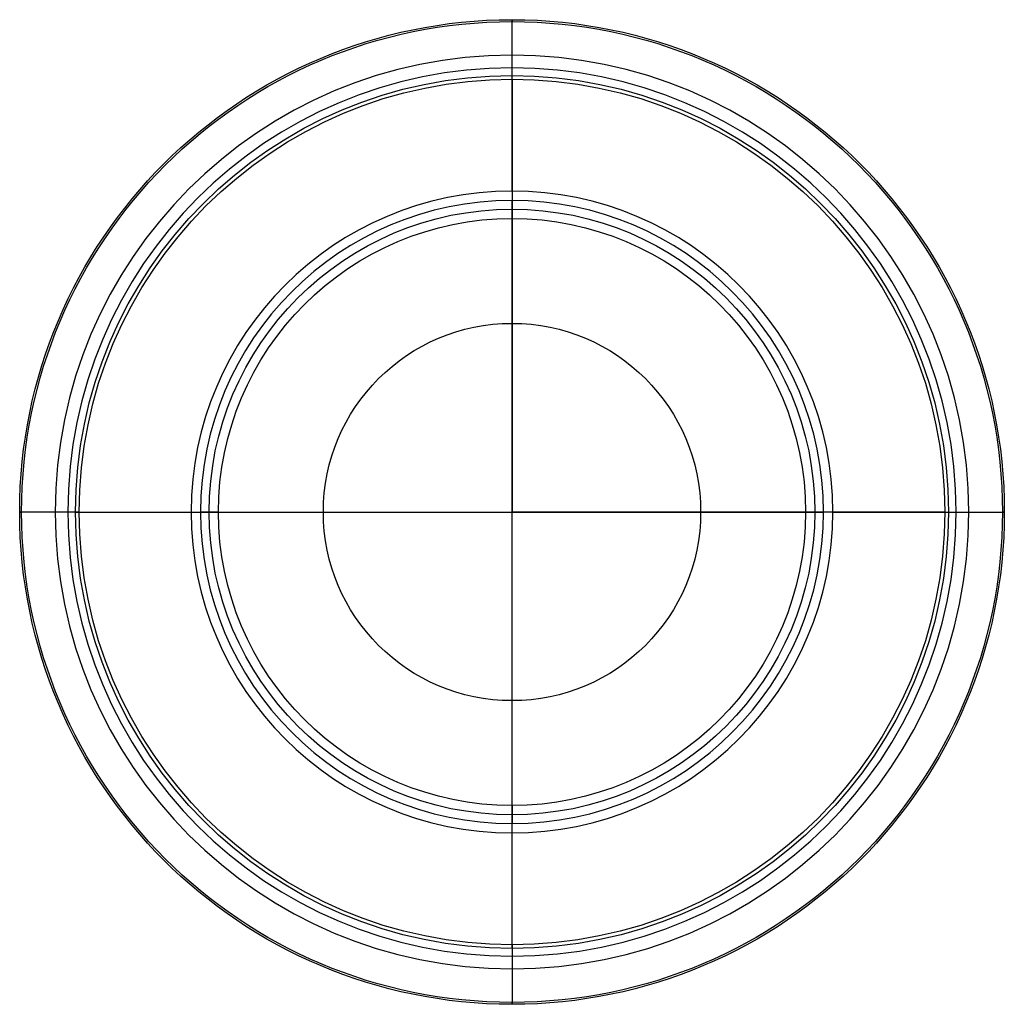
# Model space of a CAD drawing. Header units: millimetres. Extents: x -150 to 150, y -150 to 150.
import ezdxf

# ---------------------------------------------------------------- set-up
doc = ezdxf.new("R2010")
doc.units = ezdxf.units.MM
doc.layers.add('Pebosto bowl 30', color=18, linetype='Continuous', true_color=0x000000)

msp = doc.modelspace()

# ---------------------------------------------------------------- linework, layer by layer
at = {"layer": 'Pebosto bowl 30', "color": 253, "true_color": 0x9ca8ab}
for p, q in [((0, 139.07, 59.44), (0, 149.27, 21.4)), ((0, 97.66), (0, 132.85)), ((0, 92.17, -3.83), (0, 94.83, -1.17)), ((0, -89.34, -5), (0, 89.34, -5)), ((-139.07, 0, 59.44), (-149.27, 0, 21.4)), ((-132.85, 0), (-97.66, 0)), ((-92.17, 0, -3.83), (-94.83, 0, -1.17)), ((-89.34, 0, -5), (89.34, 0, -5)), ((92.17, 0, -3.83), (94.83, 0, -1.17)), ((97.66, 0), (132.85, 0)), ((139.07, 0, 59.44), (149.27, 0, 21.4)), ((0, -92.17, -3.83), (0, -94.83, -1.17)), ((0, -132.85), (0, -97.66)), ((0, -139.07, 59.44), (0, -149.27, 21.4))]:
    msp.add_line(p, q, dxfattribs=at)
for centre, radius in [((0, 0, 17), 149.85), ((0, 0), 132.85), ((0, 0, -3.83), 92.17), ((0, 0, -5), 89.34), ((0, 0, 17.91), 57.42)]:
    msp.add_circle(centre, radius, dxfattribs=at)
at = {"layer": 'Pebosto bowl 30', "color": 253, "true_color": 0x9ca8ab, "extrusion": (0, 0, -1)}
for centre, radius in [((0, 0, -59.44), 139.07), ((0, 0, -62.41), 135.21), ((0, 0), 97.66), ((0, 0, 1.17), 94.83)]:
    msp.add_circle(centre, radius, dxfattribs=at)
at = {"layer": 'Pebosto bowl 30', "color": 253, "true_color": 0x9ca8ab, "extrusion": (1, 0, 0)}
for centre, radius, start, end in [((132.85, 17), 17, 0, 15), ((132.85, 17), 17, 270, 0), ((97.66, -4), 4, 90, 135), ((89.34, -1), 4, 270, 315), ((-135.21, 58.41), 4, 29.7138, 165)]:
    msp.add_arc(centre, radius, start, end, dxfattribs=at)
at = {"layer": 'Pebosto bowl 30', "color": 253, "true_color": 0x9ca8ab, "extrusion": (0, 0, -1)}
for centre, radius, start, end in [((0, 0, -21.4), 149.27, 0, 180), ((0, 0, -60.39), 131.73, 0, 180), ((0, 0, -21.4), 149.27, 180, 0), ((0, 0, -60.39), 131.73, 180, 0)]:
    msp.add_arc(centre, radius, start, end, dxfattribs=at)
at = {"layer": 'Pebosto bowl 30', "color": 253, "true_color": 0x9ca8ab, "extrusion": (-1, 0, 0)}
for centre, radius, start, end in [((-135.21, 58.41), 4, 29.7138, 165), ((89.34, -1), 4, 270, 315), ((97.66, -4), 4, 90, 135), ((132.85, 17), 17, 270, 0), ((132.85, 17), 17, 0, 15)]:
    msp.add_arc(centre, radius, start, end, dxfattribs=at)
at = {"layer": 'Pebosto bowl 30', "color": 253, "true_color": 0x9ca8ab, "extrusion": (0, 1, 0)}
for centre, radius, start, end in [((132.85, 17), 17, 0, 15), ((132.85, 17), 17, 270, 0), ((97.66, -4), 4, 90, 135), ((89.34, -1), 4, 270, 315), ((-135.21, 58.41), 4, 29.7138, 165)]:
    msp.add_arc(centre, radius, start, end, dxfattribs=at)
at = {"layer": 'Pebosto bowl 30', "color": 253, "true_color": 0x9ca8ab, "extrusion": (0, -1, 0)}
for centre, radius, start, end in [((-135.21, 58.41), 4, 29.7138, 165), ((89.34, -1), 4, 270, 315), ((97.66, -4), 4, 90, 135), ((132.85, 17), 17, 270, 0), ((132.85, 17), 17, 0, 15)]:
    msp.add_arc(centre, radius, start, end, dxfattribs=at)
at = {"layer": 'Pebosto bowl 30', "color": 253, "true_color": 0x9ca8ab, "extrusion": (-1, 0, 0)}
for points in [[(0, 131.73, 60.39), (0, 116.84, 34.28), (0, 67.12, 16.29), (0, 19.21, 13), (0, 0, 13)], [(0, -131.73, 60.39), (0, -116.84, 34.28), (0, -67.12, 16.29), (0, -19.21, 13), (0, 0, 13)]]:
    msp.add_open_spline(points, degree=3, knots=[0, 0, 0, 0, 88.294103, 146.133012, 146.133012, 146.133012, 146.133012], dxfattribs=at)
at = {"layer": 'Pebosto bowl 30', "color": 253, "true_color": 0x9ca8ab, "extrusion": (0, 1, 0)}
for points in [[(-131.73, 0, 60.39), (-116.84, 0, 34.28), (-67.12, 0, 16.29), (-19.21, 0, 13), (0, 0, 13)], [(131.73, 0, 60.39), (116.84, 0, 34.28), (67.12, 0, 16.29), (19.21, 0, 13), (0, 0, 13)]]:
    msp.add_open_spline(points, degree=3, knots=[0, 0, 0, 0, 88.294103, 146.133012, 146.133012, 146.133012, 146.133012], dxfattribs=at)

doc.saveas('drawing.dxf')
